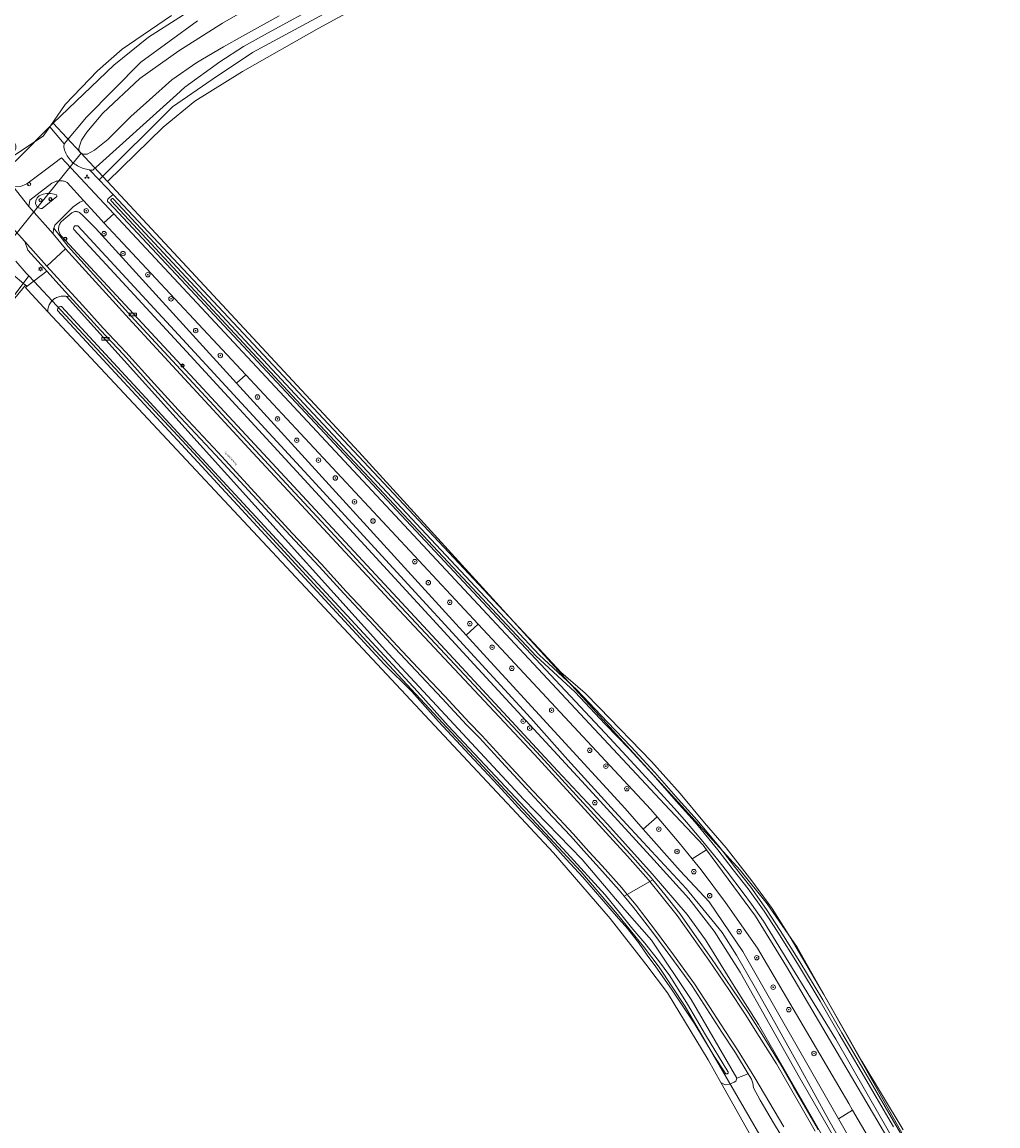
# Model space of a CAD drawing. Header units: metres. Extents: x 250001 to 257773, y 598992 to 609118.
# Tile 99 of 256: x 252141 to 252315, y 600916 to 601113. Entities that reach past the tile are written whole.
import ezdxf
from ezdxf.enums import TextEntityAlignment as Align
from ezdxf.lldxf.tags import DXFTag

# ---------------------------------------------------------------- set-up
doc = ezdxf.new("R2010")
doc.units = ezdxf.units.M
for name, color, linetype, lineweight in [('B-WE-GR-BOOM-S', 252, 'Continuous', 25), ('B-WE-GR-BOUWLAND-GV', 252, 'Continuous', 13), ('B-WE-GR-GRAS-GV', 252, 'Continuous', 13), ('B-WE-GR-GROENVOORZIENING-GV', 252, 'Continuous', 18), ('B-WE-GR-STRUIK-GV', 252, 'Continuous', 13), ('B-WE-KG-GRENS_PERCEEL-G', 150, 'KG-PERCEEL', 18), ('B-WE-KL-ET_LS_OV_LICHTMAST-S', 252, 'Continuous', 25), ('B-WE-KW-KUNSTWERK_DUIKER-G', 252, 'Continuous', 18), ('B-WE-OG-TOPOGRAFIE-T18', 2, 'Continuous', 18), ('B-WE-OG-WATER-GV', 252, 'Continuous', 18), ('B-WE-OG-WATER_SLOOT-GV', 252, 'Continuous', 18), ('B-WE-VH-ONVERHARD-GV', 252, 'Continuous', 18), ('B-WE-VH-VERHARDING_GESLOTEN-GV', 252, 'Continuous', 18), ('B-WE-VH-VERHARDING_OPEN-GV', 252, 'Continuous', 18), ('B-WE-VW-AFSLUITPAAL-S', 252, 'Continuous', 25), ('B-WE-VW-BEWEGWIJZERING_DRAAGCONSTRUCTIE-S', 252, 'Continuous', 25), ('B-WE-VW-VERKEERSTEKEN_BORD-S', 252, 'Continuous', 25), ('B-WE-VW-VERKEERSTEKEN_DRAAGCONSTRUCTIE-S', 252, 'Continuous', 25), ('X-XX-AL-REFERENTIE-G', 7, 'Continuous', 18)]:
    doc.layers.add(name, color=color, linetype=linetype, lineweight=lineweight)
doc.styles.add('NLCS-ISO', font='NLCS-ISO.ttf')
doc.styles.add('NLCS-ISO-ANNOTATIEF-T18', font='NLCS-ISO.ttf', dxfattribs={"height": 1.8})
doc.styles.get("Standard").update_dxf_attribs({"font": 'NLCS-ISO.ttf'})
tags = doc.linetypes.add('KG-PERCEEL', pattern='A,5.5,-2,["P",Standard,S=1.8,R=0,X=-0.5,Y=-0.9],-2,5.5,-2,[5,NLCS.SHX,S=0.75,R=0,X=0,Y=0],-2', length=19).pattern_tags.tags
tags[6] = DXFTag(74, 10)

# ---------------------------------------------------------------- blocks, each defined once
blk = doc.blocks.new('BS2021-132-Xref-KAD-20210617')
at = {"layer": 'B-WE-KG-GRENS_PERCEEL-G', "flags": 128}
for points in [[(252155.993, 601084.513), (252165.96, 601094.236), (252171.619, 601098.92), (252180.142, 601104.196), (252193.798, 601111.934), (252207.432, 601119.399), (252227.082, 601132.019), (252237.989, 601139.745), (252244.138, 601145.66), (252248.836, 601150.767), (252251.174, 601152.521), (252260.079, 601156.392), (252270.783, 601159.685), (252280.952, 601162.176), (252302.443, 601165.58), (252316.559, 601167.291), (252327.196, 601168.423), (252342.092, 601172.258), (252363.654, 601178.419), (252373.431, 601182.058), (252384.206, 601186.996), (252400.018, 601195.234), (252402.086, 601196.649), (252412.285, 601202.79), (252420.026, 601207.365), (252427.648, 601211.431), (252437.165, 601214.377), (252446.591, 601216.114), (252454.449, 601216.528), (252481.409, 601214.63), (252493.075, 601214.461), (252509.422, 601215.236), (252530.365, 601216.676), (252563.181, 601218.601), (252568.563, 601219.725), (252579.913, 601223.905), (252678.682, 601260.069), (252691.636, 601264.84)], [(252146.264, 601094.979), (252157.104, 601105.349), (252163.326, 601110.327), (252170.917, 601115.18), (252174.446, 601117.827)], [(252139.494, 601088.072), (252146.264, 601094.979)], [(252146.264, 601094.979), (252153.618, 601087.069), (252155.993, 601084.513)], [(252155.993, 601084.513), (252200.952, 601036.141), (252269.204, 600961.283), (252274.009, 600955.277), (252279.405, 600947.483), (252323.514, 600869.191), (252368.523, 600788.501), (252403.614, 600723.803), (252416.22, 600701.333), (252442.551, 600653.059), (252444.377, 600649.772)], [(252139.569, 601070.28), (252141.46, 601068.13), (252141.941, 601067.619)], [(252141.941, 601067.619), (252136.38, 601060.329), (252121.22, 601041.723), (252111.611, 601030.62), (252111.043, 601030.032), (252107.459, 601026.681), (252102.996, 601022.689), (252098.303, 601018.853), (252094.152, 601015.682), (252088.79, 601012.12), (252084.254, 601009.312), (252077.125, 601004.714), (252072.758, 601002.137), (252072.173, 601001.614), (252069.265, 600999.245), (252065.383, 600994.226), (252061.287, 600989.055)], [(252141.941, 601067.619), (252142.886, 601066.617)], [(252142.886, 601066.617), (252169.356, 601038.201), (252202.425, 601002.208), (252240.667, 600961.044), (252247.22, 600953.38), (252251.883, 600947.653), (252254.727, 600943.947)], [(252254.727, 600943.947), (252259.332, 600936.917), (252284.324, 600893.809), (252320.253, 600830.713), (252339.349, 600796.437), (252354.527, 600768.91), (252383.411, 600716.415), (252384.26, 600714.901)]]:
    blk.add_lwpolyline(points, dxfattribs=at)
blk = doc.blocks.new('SIE-WEG_VERKEERSBORD-SO')
at = {"color": 0, "linetype": 'ByBlock', "lineweight": 18}
blk.add_lwpolyline([(-1.125, -1.125), (1.125, -1.125), (1.125, 1.125), (-1.125, 1.125)], close=True, dxfattribs=at)
at = {"color": 0, "linetype": 'ByBlock', "lineweight": 18, "style": 'NLCS-ISO'}
blk.add_text('vb', height=1.5, dxfattribs=at).set_placement((0, 0), align=Align.MIDDLE_CENTER)
blk = doc.blocks.new('SIE-WEG_VERKEERSBORD_WEGWIJZER-SO')
at = {"linetype": 'ByBlock', "lineweight": 18}
h = blk.add_hatch(color=0, dxfattribs=at)
h.dxf.hatch_style = 1
h.paths.add_polyline_path([(0.5, 1), (0, 2), (-0.5, 1)])
h = blk.add_hatch(color=0, dxfattribs=at)
h.dxf.hatch_style = 1
h.paths.add_polyline_path([(-1.38, -0.22), (-2, -1.15), (-0.88, -1.09)])
h = blk.add_hatch(color=0, dxfattribs=at)
h.dxf.hatch_style = 1
h.paths.add_polyline_path([(1.38, -0.22), (2, -1.15), (0.88, -1.09)])
at = {"color": 0, "linetype": 'ByBlock', "lineweight": 18}
for points in [[(-1.13, -0.65), (0, 0)], [(0, 1), (0, 0)], [(1.13, -0.65), (0, 0)]]:
    blk.add_lwpolyline(points, dxfattribs=at)
for points in [[(0.5, 1), (0, 2), (-0.5, 1)], [(-1.38, -0.22), (-2, -1.15), (-0.88, -1.09)], [(1.38, -0.22), (2, -1.15), (0.88, -1.09)]]:
    blk.add_lwpolyline(points, close=True, dxfattribs=at)
blk = doc.blocks.new('SIE-WEG_VERKEERSBORD_PLAATSNAAM-SO')
at = {"color": 0, "linetype": 'ByBlock', "lineweight": 18}
blk.add_lwpolyline([(-3.25, -1.25), (3.25, -1.25), (3.25, 1.25), (-3.25, 1.25)], close=True, dxfattribs=at)
at = {"color": 0, "linetype": 'ByBlock', "lineweight": 18, "style": 'NLCS-ISO'}
blk.add_text('plaats', height=1.5, dxfattribs=at).set_placement((0, 0.21), align=Align.MIDDLE_CENTER)
blk = doc.blocks.new('SIE-WEG_PAAL_VERKEERSBORD-SO')
at = {"color": 0, "linetype": 'ByBlock', "lineweight": 18}
blk.add_circle((0, 0), 1.5, dxfattribs=at)
at = {"color": 0, "linetype": 'ByBlock', "lineweight": 18, "style": 'NLCS-ISO'}
blk.add_text('vb', height=1.5, dxfattribs=at).set_placement((0, 0.13), align=Align.MIDDLE_CENTER)
blk = doc.blocks.new('SVW-AFSLUITPAAL-SO')
at = {"lineweight": 18}
blk.add_circle((0, 0), 1.5, dxfattribs=at)
at = {"lineweight": 18, "style": 'NLCS-ISO'}
blk.add_text('af', height=1.8, dxfattribs=at).set_placement((0, 0), align=Align.MIDDLE_CENTER)
blk = doc.blocks.new('SKL-ET_OV_LICHTMAST-SO')
at = {"color": 0, "linetype": 'ByBlock', "lineweight": 18}
for points in [[(-1.25, 0), (-2, 0)], [(-1.41, 1.41), (-0.88, 0.88)], [(0, 2), (0, 1.25)], [(0.88, 0.88), (1.41, 1.41)], [(2, 0), (1.25, 0)], [(-1.41, -1.41), (-0.88, -0.88)], [(0, -1.25), (0, -2)], [(0.88, -0.88), (1.41, -1.41)]]:
    blk.add_lwpolyline(points, dxfattribs=at)
blk.add_circle((0, 0), 1, dxfattribs=at)
blk = doc.blocks.new('SGR-BOOM_01-SO')
at = {"linetype": 'ByBlock', "lineweight": 18}
h = blk.add_hatch(color=0, dxfattribs=at)
h.dxf.hatch_style = 1
edge = h.paths.add_edge_path()
edge.add_arc((0, 0), 0.25, 0, 360)
at = {"color": 0, "linetype": 'ByBlock', "lineweight": 18}
for radius in [2, 0.25]:
    blk.add_circle((0, 0), radius, dxfattribs=at)
blk = doc.blocks.new('BS2021-132-Xref-BGT-GRIJS-20210617-aangepast')
at = {"layer": 'B-WE-GR-BOUWLAND-GV', "flags": 128}
for points in [[(252198.429, 601116.517), (252181.919, 601107.627), (252174.722, 601102.759), (252167.631, 601097.891), (252154.486, 601084.837), (252157.004, 601082.223), (252234.073, 601000), (252237.133, 600996.735), (252241.458, 600992.977), (252243.98, 600990.366), (252253.344, 600980.716), (252258.438, 600974.984), (252262.791, 600969.773), (252266.713, 600965.282), (252271.283, 600959.388), (252274.938, 600954.426), (252278.113, 600949.3), (252284.147, 600939.009), (252290.973, 600927.096), (252298.371, 600914.812)], [(252273.5, 600909.535), (252265.745, 600923.297), (252263.46, 600927.353), (252256.204, 600939.321), (252252.315, 600944.452), (252250.631, 600946.639), (252245.958, 600952.664), (252235.811, 600964.362), (252227.522, 600973.265), (252224.742, 600976.196), (252202.498, 601000), (252145.326, 601061.222), (252141.734, 601065.068), (252141.3, 601065.536), (252141.603, 601065.817), (252141.307, 601065.984), (252127.078, 601048.646)]]:
    blk.add_lwpolyline(points, dxfattribs=at)
at = {"layer": 'B-WE-GR-GRAS-GV', "flags": 128}
blk.add_lwpolyline([(252116.88, 601126.27), (252130.079, 601105.359), (252139.418, 601091.328), (252139.486, 601091.216), (252139.54, 601091.096), (252139.58, 601090.971), (252139.603, 601090.841), (252139.611, 601090.71), (252139.603, 601090.579), (252139.579, 601090.45), (252139.54, 601090.324), (252139.485, 601090.205), (252139.417, 601090.092), (252139.335, 601089.989), (252139.242, 601089.897), (252139.143, 601089.82), (252138.146, 601089.157), (252138.454, 601088.643), (252144.488, 601092.632), (252145.655, 601094.321), (252148.422, 601098.325), (252154.199, 601104.352), (252158.636, 601108.203), (252167.426, 601114.231)], dxfattribs=at)
at = {"layer": 'B-WE-GR-GROENVOORZIENING-GV', "flags": 128}
for points in [[(252113.24, 601121.07), (252119.05, 601111.51), (252122.11, 601106.84), (252124.74, 601103), (252129.45, 601096.21), (252135.07, 601088.55), (252135.435, 601088.107), (252139.08, 601083.69), (252140.44, 601083.65), (252141.55, 601084.1), (252146.556, 601087.868), (252147.573, 601088.635), (252147.74, 601088.76), (252157.11, 601078.74), (252230.559, 601000), (252255.649, 600973.102), (252262.559, 600965.772), (252263.183, 600964.929), (252271.954, 600953.083), (252277.495, 600944.048), (252303.879, 600899.187)], [(252341.629, 600834.5), (252286.329, 600931.034), (252273.395, 600952.144), (252272.678, 600953.164), (252271.225, 600955.192), (252269.75, 600957.203), (252268.251, 600959.197), (252266.73, 600961.174), (252265.186, 600963.133), (252264.406, 600964.106), (252262.829, 600966.038), (252261.229, 600967.952), (252259.608, 600969.847), (252257.965, 600971.724), (252253.759, 600976.356), (252249.527, 600980.964), (252245.879, 600984.895), (252231.747, 601000), (252156.205, 601080.746), (252156.137, 601080.796), (252156.078, 601080.859), (252156.033, 601080.931), (252156.002, 601081.011), (252155.986, 601081.095), (252155.986, 601081.18), (252156.002, 601081.264), (252156.033, 601081.344), (252156.053, 601081.379), (252156.316, 601081.628), (252157.004, 601082.223), (252154.486, 601084.837), (252152.786, 601086.601), (252152.773, 601086.603), (252152.5, 601086.65), (252152.216, 601086.728), (252151.937, 601086.79), (252151.661, 601086.867), (252151.39, 601086.959), (252151.125, 601087.067), (252150.866, 601087.189), (252150.614, 601087.325), (252150.371, 601087.476), (252150.136, 601087.639), (252149.911, 601087.816), (252149.695, 601088.005), (252149.491, 601088.205), (252149.298, 601088.417), (252149.118, 601088.639), (252148.95, 601088.871), (252148.795, 601089.112), (252148.654, 601089.361), (252148.527, 601089.617), (252148.415, 601089.881), (252148.317, 601090.15), (252148.235, 601090.424), (252148.168, 601090.702), (252148.23, 601091.24), (252145.655, 601094.321), (252144.488, 601092.632), (252138.454, 601088.643)], [(252167.426, 601114.231), (252158.636, 601108.203), (252154.199, 601104.352), (252148.422, 601098.325), (252145.655, 601094.321), (252148.23, 601091.24), (252152.21, 601096.02), (252161.974, 601105.867), (252172.125, 601113.282)], [(252194.729, 601116.54), (252184.633, 601111.044), (252180.35, 601108.662), (252176.081, 601105.927), (252169.842, 601101.375), (252168.361, 601100.051), (252153.356, 601086.567), (252153.085, 601086.569), (252152.786, 601086.601), (252154.486, 601084.837), (252167.631, 601097.891), (252174.722, 601102.759), (252181.919, 601107.627), (252198.429, 601116.517)], [(252329.107, 600834.998), (252272.458, 600933.659), (252268.116, 600940.549), (252262.973, 600948.807), (252259.706, 600953.371), (252253.469, 600960.645), (252245.446, 600969.498), (252236.507, 600979.047), (252217.124, 601000), (252150.61, 601071.63), (252147.768, 601074.74), (252147.654, 601074.872), (252147.552, 601075.014), (252147.464, 601075.165), (252147.389, 601075.324), (252147.33, 601075.488), (252147.286, 601075.657), (252147.257, 601075.83), (252147.245, 601076.004), (252147.248, 601076.179), (252147.267, 601076.352), (252147.302, 601076.524), (252147.353, 601076.691), (252147.418, 601076.853), (252147.499, 601077.008), (252147.593, 601077.156), (252147.654, 601077.238), (252148.177, 601077.724), (252149.624, 601078.928), (252149.747, 601078.999), (252149.878, 601079.057), (252150.015, 601079.1), (252150.155, 601079.126), (252150.297, 601079.138), (252150.44, 601079.133), (252150.582, 601079.112), (252150.72, 601079.076), (252150.853, 601079.024), (252150.979, 601078.958), (252151.022, 601078.931), (252151.539, 601078.468), (252153.85, 601076.15), (252179.097, 601048.436), (252180.721, 601049.916), (252155.366, 601077.113), (252154.38, 601078.17), (252151.688, 601081.141), (252151.044, 601080.852), (252149.88, 601079.968), (252146.543, 601076.703), (252146.374, 601076.16), (252148.947, 601072.891), (252160.9, 601059.7), (252182.459, 601036.359), (252206.841, 601010.161), (252232.834, 600982.381), (252249.468, 600964.196), (252253.254, 600959.919), (252253.564, 600959.537), (252255.692, 600956.903), (252258.374, 600953.528), (252261.039, 600949.798), (252264.078, 600945.502), (252267.655, 600940.247), (252270.606, 600935.825), (252273.13, 600931.854), (252276.193, 600926.956), (252278.705, 600922.601), (252283.16, 600914.888)], [(252138.768, 601068.144), (252141.307, 601065.984), (252141.603, 601065.817), (252145.137, 601068.483), (252144.716, 601068.947), (252141.761, 601072.252), (252141.213, 601073.767), (252137.93, 601077.44)], [(252127.078, 601048.646), (252141.307, 601065.984), (252138.768, 601068.144)]]:
    blk.add_lwpolyline(points, dxfattribs=at)
for points in [[(252146.459, 601082.242), (252145.796, 601082.357), (252145.139, 601082.346), (252144.489, 601082.25), (252143.775, 601081.945), (252143.422, 601081.582), (252143.175, 601081.074), (252143.138, 601080.51), (252143.47, 601079.888), (252144.063, 601079.673), (252144.334, 601079.71), (252146.906, 601081.845), (252146.943, 601082.029), (252146.845, 601082.158)], [(252147.089, 601063.843), (252147.288, 601063.91), (252147.492, 601063.962), (252147.699, 601063.997), (252147.908, 601064.017), (252148.118, 601064.021), (252148.327, 601064.009), (252148.536, 601063.981), (252148.661, 601063.954), (252149.187, 601064.025), (252148.443, 601064.839), (252145.137, 601068.483), (252141.603, 601065.817), (252141.3, 601065.536), (252141.734, 601065.068), (252145.326, 601061.222), (252145.335, 601061.657), (252145.373, 601061.864), (252145.426, 601062.067), (252145.495, 601062.265), (252145.578, 601062.458), (252145.677, 601062.644), (252145.788, 601062.821), (252145.913, 601062.99), (252146.051, 601063.149), (252146.2, 601063.296), (252146.36, 601063.432), (252146.53, 601063.556), (252146.709, 601063.666), (252146.896, 601063.762)], [(252149.187, 601064.025), (252148.661, 601063.954), (252206.299, 601000), (252230.486, 600973.956), (252240.922, 600963.214), (252248.537, 600954.196), (252253.317, 600948.781), (252260.416, 600938.161), (252268.598, 600924.048), (252270.644, 600924.854), (252268.339, 600928.611), (252265.936, 600932.287), (252263.214, 600936.489), (252260.546, 600940.631), (252256.794, 600945.796), (252253.562, 600950.148), (252250.108, 600954.63), (252248.449, 600956.649), (252247.567, 600957.723), (252244.047, 600961.665), (252241.693, 600964.224), (252238.859, 600967.409), (252234.738, 600971.766), (252230.823, 600975.982), (252226.483, 600980.671), (252222.533, 600984.98), (252220.246, 600987.301), (252215.904, 600991.993), (252211.151, 600997.006), (252207.382, 601001.032), (252203.65, 601005.054), (252198.255, 601010.77), (252193.871, 601015.615), (252188.671, 601021.146), (252181.202, 601029.229), (252175.341, 601035.639), (252168.188, 601043.268), (252163.891, 601047.959), (252158.837, 601053.546), (252154.768, 601057.895), (252151.123, 601061.909)], [(252227.257, 601000), (252222.331, 601005.284), (252220.187, 601003.331), (252223.222, 601000), (252248.596, 600972.312), (252251.839, 600968.651), (252254.343, 600970.819), (252253.223, 600972.148)], [(252289.312, 600918.328), (252286.759, 600916.814), (252302.745, 600888.84), (252309.9, 600876.003), (252313.109, 600877.78), (252312.878, 600878.195)]]:
    blk.add_lwpolyline(points, close=True, dxfattribs=at)
at = {"layer": 'B-WE-GR-STRUIK-GV', "flags": 128}
for points in [[(252180.721, 601049.916), (252179.097, 601048.436), (252220.187, 601003.331), (252222.331, 601005.284)], [(252272.277, 600947.338), (252266.594, 600955.485), (252262.241, 600961.354), (252260.631, 600963.303), (252258.26, 600966.174), (252254.343, 600970.819), (252251.839, 600968.651), (252258.447, 600961.191), (252263.644, 600955.597), (252269.661, 600946.734), (252286.067, 600918.025), (252286.759, 600916.814), (252289.312, 600918.328), (252288.608, 600919.527)]]:
    blk.add_lwpolyline(points, close=True, dxfattribs=at)
at = {"layer": 'B-WE-KW-KUNSTWERK_DUIKER-G', "flags": 128}
blk.add_lwpolyline([(252136.079, 601070.795), (252151.256, 601089.602)], dxfattribs=at)
at = {"layer": 'B-WE-OG-WATER-GV', "flags": 128}
for points in [[(252182.719, 601116.374), (252176.579, 601112.832), (252168.76, 601107.911), (252161.765, 601102.956), (252155.182, 601096.762), (252152.296, 601093.337), (252151.356, 601091.908), (252150.98, 601090.871), (252150.852, 601090.419), (252150.911, 601089.997), (252151.04, 601089.742), (252151.256, 601089.602), (252151.724, 601089.441), (252152.33, 601089.411), (252153.66, 601090.141), (252156.075, 601092.043), (252160.172, 601096.151), (252163.52, 601099.162), (252167.521, 601102.716), (252172, 601105.821), (252176.743, 601108.634), (252180.168, 601110.498), (252186.698, 601114.167)], [(252301.798, 600907.473), (252297.069, 600915.637), (252291.322, 600925.507), (252287.366, 600932.196), (252283.974, 600938.085), (252279.877, 600944.889), (252276.352, 600950.467), (252273.93, 600954.268), (252271.072, 600958.254), (252268.342, 600961.701), (252265.627, 600965.26), (252261.528, 600970.223), (252258.122, 600974.009), (252253.952, 600978.755), (252249.706, 600983.35), (252245.43, 600987.791), (252239.975, 600993.563), (252233.207, 600999.799), (252191.931, 601043.917), (252157.067, 601081.381), (252156.924, 601081.456), (252156.84, 601081.462), (252156.74, 601081.407), (252156.714, 601081.385), (252156.631, 601081.298), (252156.628, 601081.294), (252156.599, 601081.25), (252156.584, 601081.2), (252156.586, 601081.148), (252156.603, 601081.098), (252156.634, 601081.056), (252191.421, 601043.676), (252232.696, 600999.557), (252239.602, 600993.186), (252245.046, 600987.426), (252249.321, 600982.986), (252253.559, 600978.4), (252257.726, 600973.657), (252261.126, 600969.877), (252265.212, 600964.931), (252267.924, 600961.376), (252270.649, 600957.935), (252273.491, 600953.971), (252275.905, 600950.183), (252279.426, 600944.61), (252283.517, 600937.816), (252286.908, 600931.928), (252290.865, 600925.238), (252296.611, 600915.371)], [(252291.626, 600904.993), (252285.068, 600916.562), (252279.661, 600926.323), (252274.54, 600935.535), (252271.692, 600940.587), (252268.51, 600946.075), (252265.986, 600950.103), (252263.582, 600953.041), (252259.531, 600958.02), (252253.307, 600964.71), (252246.727, 600971.836), (252238.387, 600981.029), (252231.744, 600988.473), (252222.333, 600998.77), (252191.908, 601031.894), (252170.849, 601054.762), (252150.712, 601076.583), (252150.406, 601076.6), (252150.176, 601076.559), (252150.029, 601076.441), (252149.949, 601076.275), (252149.925, 601076.098), (252149.977, 601075.905), (252170.114, 601054.084), (252191.172, 601031.217), (252221.596, 600998.093), (252241.493, 600976.494), (252253.737, 600963.162), (252260.003, 600956.245), (252264.539, 600950.374), (252269.167, 600943.028), (252279.788, 600924.212), (252293.86, 600899.769)]]:
    blk.add_lwpolyline(points, dxfattribs=at)
blk.add_lwpolyline([(252147.787, 601062.127), (252147.58, 601062.169), (252147.358, 601062.09), (252147.233, 601061.948), (252147.131, 601061.806), (252147.047, 601061.655), (252147.053, 601061.449), (252171.44, 601035.073), (252205.524, 600998.166), (252210.436, 600993.262), (252215.196, 600987.92), (252220.761, 600981.909), (252225.904, 600976.459), (252230.141, 600971.794), (252234.481, 600967.229), (252238.049, 600963.265), (252241.027, 600960.058), (252244.436, 600956.108), (252247.444, 600952.64), (252248.621, 600951.308), (252249.007, 600950.85), (252249.449, 600950.341), (252250.995, 600948.337), (252252.525, 600946.081), (252254.125, 600943.96), (252256.899, 600940.008), (252261.055, 600933.7), (252264.528, 600928.004), (252266.49, 600925.027), (252266.518, 600924.966), (252266.56, 600924.913), (252266.613, 600924.871), (252266.674, 600924.843), (252266.74, 600924.83), (252266.808, 600924.833), (252266.872, 600924.852), (252266.931, 600924.885), (252266.98, 600924.931), (252267.017, 600924.988), (252267.04, 600925.051), (252267.047, 600925.118), (252267.038, 600925.185), (252267.013, 600925.248), (252267.011, 600925.252), (252263.016, 600931.812), (252259.741, 600937.317), (252256.58, 600942.357), (252254.567, 600945.137), (252252.151, 600948.247), (252249.976, 600950.709), (252247.838, 600953.408), (252245.025, 600956.877), (252238.182, 600964.4), (252230.759, 600972.384), (252224.48, 600979.137), (252216.974, 600987.111), (252211.456, 600993.281), (252206.258, 600998.845), (252172.174, 601035.752)], close=True, dxfattribs=at)
at = {"layer": 'B-WE-OG-WATER_SLOOT-GV', "flags": 128}
for points in [[(252172.125, 601113.282), (252161.974, 601105.867), (252152.21, 601096.02), (252148.23, 601091.24), (252148.168, 601090.702), (252148.235, 601090.424), (252148.317, 601090.15), (252148.415, 601089.881), (252148.527, 601089.617), (252148.654, 601089.361), (252148.795, 601089.112), (252148.95, 601088.871), (252149.118, 601088.639), (252149.298, 601088.417), (252149.491, 601088.205), (252149.695, 601088.005), (252149.911, 601087.816), (252150.136, 601087.639), (252150.371, 601087.476), (252150.614, 601087.325), (252150.866, 601087.189), (252151.125, 601087.067), (252151.39, 601086.959), (252151.661, 601086.867), (252151.937, 601086.79), (252152.216, 601086.728), (252152.5, 601086.65), (252152.773, 601086.603), (252152.786, 601086.601), (252153.085, 601086.569), (252153.356, 601086.567), (252168.361, 601100.051), (252169.842, 601101.375), (252176.081, 601105.927), (252180.35, 601108.662), (252184.633, 601111.044), (252194.729, 601116.54)], [(252186.698, 601114.167), (252180.168, 601110.498), (252176.743, 601108.634), (252172, 601105.821), (252167.521, 601102.716), (252163.52, 601099.162), (252160.172, 601096.151), (252156.075, 601092.043), (252153.66, 601090.141), (252152.33, 601089.411), (252151.724, 601089.441), (252151.256, 601089.602), (252151.04, 601089.742), (252150.911, 601089.997), (252150.852, 601090.419), (252150.98, 601090.871), (252151.356, 601091.908), (252152.296, 601093.337), (252155.182, 601096.762), (252161.765, 601102.956), (252168.76, 601107.911), (252176.579, 601112.832), (252182.719, 601116.374)], [(252298.371, 600914.812), (252290.973, 600927.096), (252284.147, 600939.009), (252278.113, 600949.3), (252274.938, 600954.426), (252271.283, 600959.388), (252266.713, 600965.282), (252262.791, 600969.773), (252258.438, 600974.984), (252253.344, 600980.716), (252243.98, 600990.366), (252241.458, 600992.977), (252237.133, 600996.735), (252234.073, 601000), (252157.004, 601082.223), (252156.316, 601081.628), (252156.053, 601081.379), (252156.033, 601081.344), (252156.002, 601081.264), (252155.986, 601081.18), (252155.986, 601081.095), (252156.002, 601081.011), (252156.033, 601080.931), (252156.078, 601080.859), (252156.137, 601080.796), (252156.205, 601080.746), (252231.747, 601000), (252245.879, 600984.895), (252249.527, 600980.964), (252253.759, 600976.356), (252257.965, 600971.724), (252259.608, 600969.847), (252261.229, 600967.952), (252262.829, 600966.038), (252264.406, 600964.106), (252265.186, 600963.133), (252266.73, 600961.174), (252268.251, 600959.197), (252269.75, 600957.203), (252271.225, 600955.192), (252272.678, 600953.164), (252273.395, 600952.144), (252286.329, 600931.034), (252341.629, 600834.5)], [(252296.611, 600915.371), (252290.865, 600925.238), (252286.908, 600931.928), (252283.517, 600937.816), (252279.426, 600944.61), (252275.905, 600950.183), (252273.491, 600953.971), (252270.649, 600957.935), (252267.924, 600961.376), (252265.212, 600964.931), (252261.126, 600969.877), (252257.726, 600973.657), (252253.559, 600978.4), (252249.321, 600982.986), (252245.046, 600987.426), (252239.602, 600993.186), (252232.696, 600999.557), (252191.421, 601043.676), (252156.634, 601081.056), (252156.603, 601081.098), (252156.586, 601081.148), (252156.584, 601081.2), (252156.599, 601081.25), (252156.628, 601081.294), (252156.631, 601081.298), (252156.714, 601081.385), (252156.74, 601081.407), (252156.84, 601081.462), (252156.924, 601081.456), (252157.067, 601081.381), (252191.931, 601043.917), (252233.207, 600999.799), (252239.975, 600993.563), (252245.43, 600987.791), (252249.706, 600983.35), (252253.952, 600978.755), (252258.122, 600974.009), (252261.528, 600970.223), (252265.627, 600965.26), (252268.342, 600961.701), (252271.072, 600958.254), (252273.93, 600954.268), (252276.352, 600950.467), (252279.877, 600944.889), (252283.974, 600938.085), (252287.366, 600932.196), (252291.322, 600925.507), (252297.069, 600915.637), (252301.798, 600907.473)], [(252302.745, 600888.84), (252286.759, 600916.814), (252286.067, 600918.025), (252269.661, 600946.734), (252263.644, 600955.597), (252258.447, 600961.191), (252251.839, 600968.651), (252248.596, 600972.312), (252223.222, 601000), (252220.187, 601003.331), (252179.097, 601048.436), (252153.85, 601076.15), (252151.539, 601078.468), (252151.022, 601078.931), (252150.979, 601078.958), (252150.853, 601079.024), (252150.72, 601079.076), (252150.582, 601079.112), (252150.44, 601079.133), (252150.297, 601079.138), (252150.155, 601079.126), (252150.015, 601079.1), (252149.878, 601079.057), (252149.747, 601078.999), (252149.624, 601078.928), (252148.177, 601077.724), (252147.654, 601077.238), (252147.593, 601077.156), (252147.499, 601077.008), (252147.418, 601076.853), (252147.353, 601076.691), (252147.302, 601076.524), (252147.267, 601076.352), (252147.248, 601076.179), (252147.245, 601076.004), (252147.257, 601075.83), (252147.286, 601075.657), (252147.33, 601075.488), (252147.389, 601075.324), (252147.464, 601075.165), (252147.552, 601075.014), (252147.654, 601074.872), (252147.768, 601074.74), (252150.61, 601071.63), (252217.124, 601000), (252236.507, 600979.047), (252245.446, 600969.498), (252253.469, 600960.645), (252259.706, 600953.371), (252262.973, 600948.807), (252268.116, 600940.549), (252272.458, 600933.659), (252329.107, 600834.998)], [(252293.86, 600899.769), (252279.788, 600924.212), (252269.167, 600943.028), (252264.539, 600950.374), (252260.003, 600956.245), (252253.737, 600963.162), (252241.493, 600976.494), (252221.596, 600998.093), (252191.172, 601031.217), (252170.114, 601054.084), (252149.977, 601075.905), (252149.925, 601076.098), (252149.949, 601076.275), (252150.029, 601076.441), (252150.176, 601076.559), (252150.406, 601076.6), (252150.712, 601076.583), (252170.849, 601054.762), (252191.908, 601031.894), (252222.333, 600998.77), (252231.744, 600988.473), (252238.387, 600981.029), (252246.727, 600971.836), (252253.307, 600964.71), (252259.531, 600958.02), (252263.582, 600953.041), (252265.986, 600950.103), (252268.51, 600946.075), (252271.692, 600940.587), (252274.54, 600935.535), (252279.661, 600926.323), (252285.068, 600916.562), (252291.626, 600904.993)]]:
    blk.add_lwpolyline(points, dxfattribs=at)
for points in [[(252148.327, 601064.009), (252148.118, 601064.021), (252147.908, 601064.017), (252147.699, 601063.997), (252147.492, 601063.962), (252147.288, 601063.91), (252147.089, 601063.843), (252146.896, 601063.762), (252146.709, 601063.666), (252146.53, 601063.556), (252146.36, 601063.432), (252146.2, 601063.296), (252146.051, 601063.149), (252145.913, 601062.99), (252145.788, 601062.821), (252145.677, 601062.644), (252145.578, 601062.458), (252145.495, 601062.265), (252145.426, 601062.067), (252145.373, 601061.864), (252145.335, 601061.657), (252145.326, 601061.222), (252202.498, 601000), (252224.742, 600976.196), (252227.522, 600973.265), (252235.811, 600964.362), (252245.958, 600952.664), (252250.631, 600946.639), (252252.315, 600944.452), (252256.204, 600939.321), (252263.46, 600927.353), (252265.745, 600923.297), (252266.491, 600922.9), (252267.304, 600922.987), (252268.142, 600923.332), (252268.395, 600923.556), (252268.598, 600924.048), (252260.416, 600938.161), (252253.317, 600948.781), (252248.537, 600954.196), (252240.922, 600963.214), (252230.486, 600973.956), (252206.299, 601000), (252148.661, 601063.954), (252148.536, 601063.981)], [(252147.358, 601062.09), (252147.58, 601062.169), (252147.787, 601062.127), (252172.174, 601035.752), (252206.258, 600998.845), (252211.456, 600993.281), (252216.974, 600987.111), (252224.48, 600979.137), (252230.759, 600972.384), (252238.182, 600964.4), (252245.025, 600956.877), (252247.838, 600953.408), (252249.976, 600950.709), (252252.151, 600948.247), (252254.567, 600945.137), (252256.58, 600942.357), (252259.741, 600937.317), (252263.016, 600931.812), (252267.011, 600925.252), (252267.013, 600925.248), (252267.038, 600925.185), (252267.047, 600925.118), (252267.04, 600925.051), (252267.017, 600924.988), (252266.98, 600924.931), (252266.931, 600924.885), (252266.872, 600924.852), (252266.808, 600924.833), (252266.74, 600924.83), (252266.674, 600924.843), (252266.613, 600924.871), (252266.56, 600924.913), (252266.518, 600924.966), (252266.49, 600925.027), (252264.528, 600928.004), (252261.055, 600933.7), (252256.899, 600940.008), (252254.125, 600943.96), (252252.525, 600946.081), (252250.995, 600948.337), (252249.449, 600950.341), (252249.007, 600950.85), (252248.621, 600951.308), (252247.444, 600952.64), (252244.436, 600956.108), (252241.027, 600960.058), (252238.049, 600963.265), (252234.481, 600967.229), (252230.141, 600971.794), (252225.904, 600976.459), (252220.761, 600981.909), (252215.196, 600987.92), (252210.436, 600993.262), (252205.524, 600998.166), (252171.44, 601035.073), (252147.053, 601061.449), (252147.047, 601061.655), (252147.131, 601061.806), (252147.233, 601061.948)]]:
    blk.add_lwpolyline(points, close=True, dxfattribs=at)
at = {"layer": 'B-WE-VH-ONVERHARD-GV', "flags": 128}
blk.add_lwpolyline([(252271.23, 600923.899), (252270.644, 600924.854), (252268.598, 600924.048), (252268.395, 600923.556), (252268.142, 600923.332), (252267.304, 600922.987), (252266.491, 600922.9), (252265.745, 600923.297), (252273.5, 600909.535), (252274.193, 600910.255), (252275.172, 600910.483), (252275.736, 600910.519), (252276.527, 600910.372), (252277.77, 600912.102), (252277.66, 600912.204), (252277.178, 600912.835), (252276.372, 600914.107), (252275.152, 600916.066), (252272.801, 600920.119), (252271.604, 600922.337), (252271.472, 600923.181)], close=True, dxfattribs=at)
at = {"layer": 'B-WE-VH-VERHARDING_GESLOTEN-GV', "flags": 128}
for points in [[(252141.899, 601080.06), (252139.08, 601083.69), (252135.435, 601088.107), (252131.677, 601085.498), (252132.76, 601084.07), (252135.07, 601081.1), (252137.93, 601077.44), (252141.213, 601073.767), (252145.16, 601069.35), (252148.503, 601072.489), (252146.287, 601075.159)], [(252157.11, 601078.74), (252155.366, 601077.113), (252180.721, 601049.916), (252222.331, 601005.284), (252227.257, 601000), (252253.223, 600972.148), (252254.343, 600970.819), (252258.26, 600966.174), (252260.631, 600963.303), (252263.183, 600964.929), (252262.559, 600965.772), (252255.649, 600973.102), (252230.559, 601000)], [(252148.503, 601072.489), (252145.16, 601069.35), (252148.887, 601065.243), (252151.566, 601062.313), (252155.209, 601058.302), (252159.279, 601053.952), (252164.335, 601048.363), (252168.628, 601043.675), (252175.781, 601036.046), (252181.644, 601029.635), (252189.11, 601021.555), (252194.312, 601016.022), (252198.695, 601011.177), (252204.088, 601005.464), (252207.821, 601001.441), (252211.588, 600997.418), (252216.342, 600992.403), (252220.68, 600987.715), (252222.968, 600985.394), (252226.925, 600981.078), (252231.263, 600976.39), (252235.176, 600972.176), (252239.302, 600967.815), (252242.138, 600964.626), (252244.492, 600962.068), (252248.023, 600958.113), (252248.98, 600956.949), (252253.034, 600959.238), (252252.796, 600959.532), (252249.022, 600963.794), (252232.394, 600981.974), (252206.403, 601009.751), (252182.019, 601035.951), (252160.457, 601059.295)]]:
    blk.add_lwpolyline(points, close=True, dxfattribs=at)
for points in [[(252139.08, 601083.69), (252141.899, 601080.06), (252142.119, 601081.199), (252146.059, 601084.199), (252146.177, 601084.278), (252146.3, 601084.351), (252146.427, 601084.417), (252146.557, 601084.475), (252146.69, 601084.526), (252146.826, 601084.57), (252146.964, 601084.605), (252147.104, 601084.633), (252147.245, 601084.654), (252147.387, 601084.666), (252147.528, 601084.67), (252147.531, 601084.67), (252147.678, 601084.664), (252147.824, 601084.649), (252147.969, 601084.627), (252148.112, 601084.597), (252148.254, 601084.559), (252148.394, 601084.513), (252148.53, 601084.46), (252148.664, 601084.399), (252148.794, 601084.332), (252148.799, 601084.329), (252151.688, 601081.141), (252154.38, 601078.17), (252155.366, 601077.113), (252157.11, 601078.74), (252147.74, 601088.76), (252147.573, 601088.635), (252146.556, 601087.868), (252141.55, 601084.1), (252140.44, 601083.65)], [(252303.879, 600899.187), (252277.495, 600944.048), (252271.954, 600953.083), (252263.183, 600964.929), (252260.631, 600963.303), (252262.241, 600961.354), (252266.594, 600955.485), (252272.277, 600947.338), (252288.608, 600919.527), (252289.312, 600918.328), (252312.878, 600878.195)], [(252282.64, 600914.589), (252278.186, 600922.301), (252275.679, 600926.647), (252272.622, 600931.534), (252270.103, 600935.497), (252267.158, 600939.912), (252263.585, 600945.16), (252260.549, 600949.45), (252257.895, 600953.167), (252255.224, 600956.528), (252253.034, 600959.238), (252248.98, 600956.949), (252250.578, 600955.004), (252254.04, 600950.51), (252257.278, 600946.151), (252261.042, 600940.97), (252263.718, 600936.815), (252266.439, 600932.615), (252268.846, 600928.933), (252271.802, 600924.113), (252276.984, 600915.332)]]:
    blk.add_lwpolyline(points, dxfattribs=at)
at = {"layer": 'B-WE-VH-VERHARDING_OPEN-GV', "flags": 128}
for points in [[(252151.044, 601080.852), (252151.688, 601081.141), (252148.799, 601084.329), (252148.794, 601084.332), (252148.664, 601084.399), (252148.53, 601084.46), (252148.394, 601084.513), (252148.254, 601084.559), (252148.112, 601084.597), (252147.969, 601084.627), (252147.824, 601084.649), (252147.678, 601084.664), (252147.531, 601084.67), (252147.528, 601084.67), (252147.387, 601084.666), (252147.245, 601084.654), (252147.104, 601084.633), (252146.964, 601084.605), (252146.826, 601084.57), (252146.69, 601084.526), (252146.557, 601084.475), (252146.427, 601084.417), (252146.3, 601084.351), (252146.177, 601084.278), (252146.059, 601084.199), (252142.119, 601081.199), (252141.899, 601080.06), (252146.287, 601075.159), (252146.325, 601076), (252146.374, 601076.16), (252146.543, 601076.703), (252149.88, 601079.968)], [(252144.334, 601079.71), (252144.063, 601079.673), (252143.47, 601079.888), (252143.138, 601080.51), (252143.175, 601081.074), (252143.422, 601081.582), (252143.775, 601081.945), (252144.489, 601082.25), (252145.139, 601082.346), (252145.796, 601082.357), (252146.459, 601082.242), (252146.845, 601082.158), (252146.943, 601082.029), (252146.906, 601081.845)], [(252182.459, 601036.359), (252160.9, 601059.7), (252148.947, 601072.891), (252146.374, 601076.16), (252146.325, 601076), (252146.287, 601075.159), (252148.503, 601072.489), (252160.457, 601059.295), (252182.019, 601035.951), (252206.403, 601009.751), (252232.394, 600981.974), (252249.022, 600963.794), (252252.796, 600959.532), (252253.034, 600959.238), (252253.564, 600959.537), (252253.254, 600959.919), (252249.468, 600964.196), (252232.834, 600982.381), (252206.841, 601010.161)], [(252194.312, 601016.022), (252189.11, 601021.555), (252181.644, 601029.635), (252175.781, 601036.046), (252168.628, 601043.675), (252164.335, 601048.363), (252159.279, 601053.952), (252155.209, 601058.302), (252151.566, 601062.313), (252148.887, 601065.243), (252145.16, 601069.35), (252141.213, 601073.767), (252141.761, 601072.252), (252144.716, 601068.947), (252145.137, 601068.483), (252148.443, 601064.839), (252149.187, 601064.025), (252151.123, 601061.909), (252154.768, 601057.895), (252158.837, 601053.546), (252163.891, 601047.959), (252168.188, 601043.268), (252175.341, 601035.639), (252181.202, 601029.229), (252188.671, 601021.146), (252193.871, 601015.615), (252198.255, 601010.77), (252203.65, 601005.054), (252207.382, 601001.032), (252211.151, 600997.006), (252215.904, 600991.993), (252220.246, 600987.301), (252222.533, 600984.98), (252226.483, 600980.671), (252230.823, 600975.982), (252234.738, 600971.766), (252238.859, 600967.409), (252241.693, 600964.224), (252244.047, 600961.665), (252247.567, 600957.723), (252248.449, 600956.649), (252248.98, 600956.949), (252248.023, 600958.113), (252244.492, 600962.068), (252242.138, 600964.626), (252239.302, 600967.815), (252235.176, 600972.176), (252231.263, 600976.39), (252226.925, 600981.078), (252222.968, 600985.394), (252220.68, 600987.715), (252216.342, 600992.403), (252211.588, 600997.418), (252207.821, 601001.441), (252204.088, 601005.464), (252198.695, 601011.177)]]:
    blk.add_lwpolyline(points, close=True, dxfattribs=at)
for points in [[(252283.16, 600914.888), (252278.705, 600922.601), (252276.193, 600926.956), (252273.13, 600931.854), (252270.606, 600935.825), (252267.655, 600940.247), (252264.078, 600945.502), (252261.039, 600949.798), (252258.374, 600953.528), (252255.692, 600956.903), (252253.564, 600959.537), (252253.034, 600959.238), (252255.224, 600956.528), (252257.895, 600953.167), (252260.549, 600949.45), (252263.585, 600945.16), (252267.158, 600939.912), (252270.103, 600935.497), (252272.622, 600931.534), (252275.679, 600926.647), (252278.186, 600922.301), (252282.64, 600914.589)], [(252276.984, 600915.332), (252271.802, 600924.113), (252268.846, 600928.933), (252266.439, 600932.615), (252263.718, 600936.815), (252261.042, 600940.97), (252257.278, 600946.151), (252254.04, 600950.51), (252250.578, 600955.004), (252248.98, 600956.949), (252248.449, 600956.649), (252250.108, 600954.63), (252253.562, 600950.148), (252256.794, 600945.796), (252260.546, 600940.631), (252263.214, 600936.489), (252265.936, 600932.287), (252268.339, 600928.611), (252270.644, 600924.854), (252271.23, 600923.899), (252271.472, 600923.181), (252271.604, 600922.337), (252272.801, 600920.119), (252275.152, 600916.066), (252276.372, 600914.107)]]:
    blk.add_lwpolyline(points, dxfattribs=at)
at = {"layer": 'B-WE-GR-BOOM-S', "xscale": 0.2, "yscale": 0.2, "zscale": 0.2}
for p in [(252152.197, 601079.286), (252155.382, 601075.186), (252158.768, 601071.623), (252163.216, 601067.838), (252167.367, 601063.534), (252171.76, 601057.844), (252176.184, 601053.393), (252182.835, 601045.953), (252186.409, 601042.033), (252189.858, 601038.219), (252193.741, 601034.644), (252196.77, 601031.465), (252200.184, 601027.201), (252203.504, 601023.775), (252210.973, 601016.492), (252213.404, 601012.734), (252217.233, 601009.205), (252220.814, 601005.395), (252224.807, 601001.179), (252228.337, 600997.41), (252235.452, 600989.91), (252230.358, 600987.942), (252231.527, 600986.689), (252242.277, 600982.731), (252245.172, 600979.898), (252248.916, 600975.857), (252243.195, 600973.362), (252254.633, 600968.634), (252257.902, 600964.622), (252260.908, 600961.024), (252263.734, 600956.715), (252269.017, 600950.276), (252272.159, 600945.615), (252275.101, 600940.341), (252277.892, 600936.323), (252282.402, 600928.491)]:
    blk.add_blockref('SGR-BOOM_01-SO', p, dxfattribs=at)
at = {"layer": 'B-WE-KL-ET_LS_OV_LICHTMAST-S', "xscale": 0.2, "yscale": 0.2, "zscale": 0.2}
blk.add_blockref('SKL-ET_OV_LICHTMAST-SO', (252144.02, 601068.85), dxfattribs=at)
at = {"layer": 'B-WE-VW-AFSLUITPAAL-S', "xscale": 0.2, "yscale": 0.2, "zscale": 0.2}
for p in [(252141.958, 601084.021), (252144.017, 601081.159)]:
    blk.add_blockref('SVW-AFSLUITPAAL-SO', p, dxfattribs=at)
at = {"layer": 'B-WE-VW-BEWEGWIJZERING_DRAAGCONSTRUCTIE-S', "xscale": 0.2, "yscale": 0.2, "zscale": 0.2}
blk.add_blockref('SIE-WEG_VERKEERSBORD_WEGWIJZER-SO', (252152.312, 601085.339), dxfattribs=at)
at = {"layer": 'B-WE-VW-VERKEERSTEKEN_BORD-S', "xscale": 0.2, "yscale": 0.2, "zscale": 0.2}
for name, p in [('SIE-WEG_VERKEERSBORD-SO', (252145.77, 601081.37)), ('SIE-WEG_VERKEERSBORD-SO', (252148.46, 601074.262)), ('SIE-WEG_VERKEERSBORD_PLAATSNAAM-SO', (252160.505, 601060.72)), ('SIE-WEG_VERKEERSBORD_PLAATSNAAM-SO', (252155.634, 601056.375)), ('SIE-WEG_VERKEERSBORD-SO', (252169.43, 601051.574))]:
    blk.add_blockref(name, p, dxfattribs=at)
at = {"layer": 'B-WE-VW-VERKEERSTEKEN_DRAAGCONSTRUCTIE-S', "xscale": 0.2, "yscale": 0.2, "zscale": 0.2}
for p in [(252145.77, 601081.37), (252148.46, 601074.262), (252169.43, 601051.574)]:
    blk.add_blockref('SIE-WEG_PAAL_VERKEERSBORD-SO', p, dxfattribs=at)
at = {"layer": 'B-WE-OG-TOPOGRAFIE-T18', "style": 'NLCS-ISO-ANNOTATIEF-T18'}
blk.add_text('Spijksterweg', height=0.36, rotation=313, dxfattribs=at).set_placement((252178.067, 601034.948), align=Align.MIDDLE)

msp = doc.modelspace()

# ---------------------------------------------------------------- block references
at = {"layer": 'X-XX-AL-REFERENTIE-G'}
for name in ['BS2021-132-Xref-BGT-GRIJS-20210617-aangepast', 'BS2021-132-Xref-KAD-20210617']:
    msp.add_blockref(name, (0, 0), dxfattribs=at)

doc.saveas('drawing.dxf')
